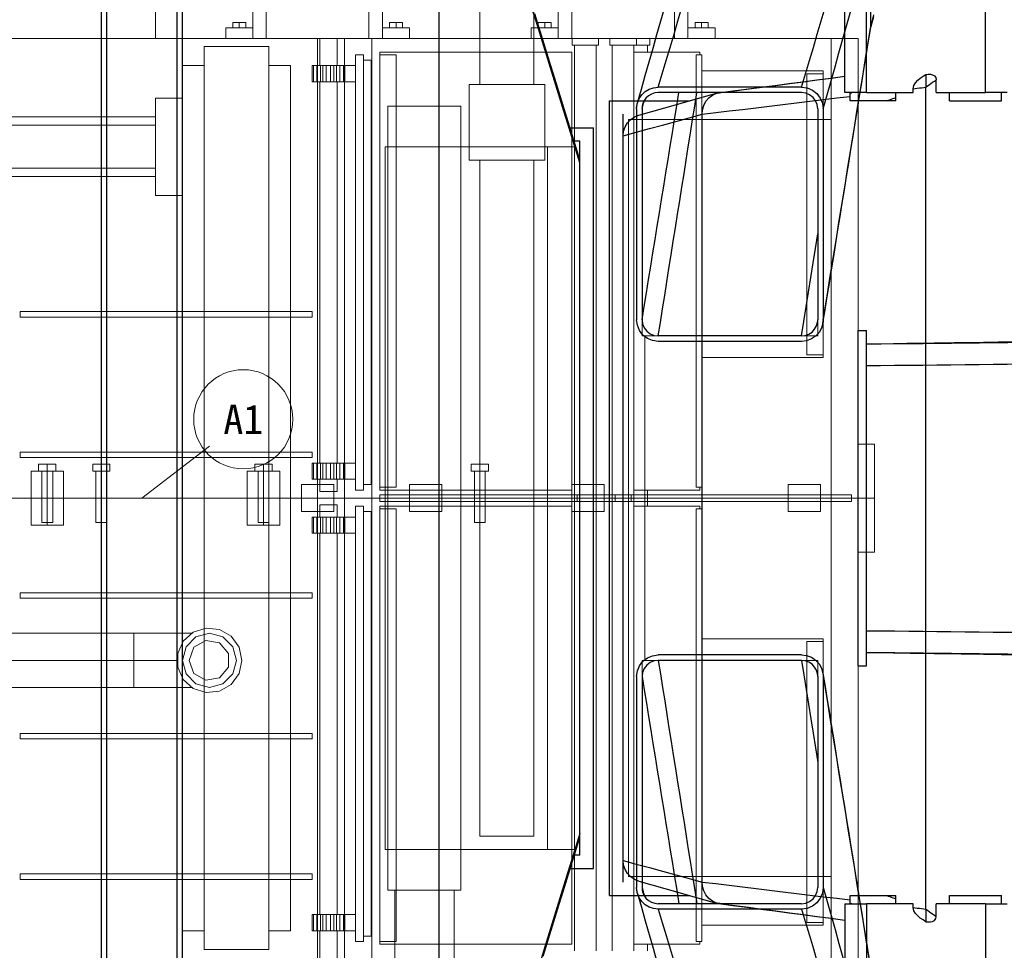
# Model space of a CAD drawing. Header units: millimetres. Extents: x 0 to 900, y 0 to 690.
# Tile 4 of 16: x 82 to 169, y 192 to 274. Entities that reach past the tile are written whole.
import ezdxf
from ezdxf.enums import TextEntityAlignment as Align

# ---------------------------------------------------------------- set-up
doc = ezdxf.new("R2010")
doc.units = ezdxf.units.MM
for name, color, linetype, lineweight, true_color in [('CONTEXT', 7, 'Continuous', 18, 0xa5a5a5), ('DIM', 7, 'Continuous', 18, 0x1e5aa0), ('DUCT', 7, 'Continuous', 30, 0x5a6ec8)]:
    doc.layers.add(name, color=color, linetype=linetype, lineweight=lineweight, true_color=true_color)
doc.styles.add('ZH', font='simsun.ttc')

msp = doc.modelspace()

# ---------------------------------------------------------------- linework, layer by layer
at = {"layer": 'CONTEXT'}
for points in [[(93.6, 304), (93.6, 272.8)], [(102.24, 272.8), (102.24, 278.56)], [(103.44, 272.8), (103.44, 278.56)], [(112.56, 272.8), (112.56, 278.56)], [(113.76, 272.8), (113.76, 278.56)], [(122.4, 268.72), (122.4, 278.08)], [(127.2, 268.72), (127.2, 278.08)], [(129.36, 272.8), (129.36, 278.56)], [(130.56, 272.8), (130.56, 278.56)], [(139.68, 272.8), (139.68, 278.56)], [(140.88, 272.8), (140.88, 278.56)], [(99.84, 273.76), (102.24, 273.76)], [(99.84, 272.8), (99.84, 273.76)], [(100.464, 273.76), (100.464, 274.228)], [(100.464, 274.228), (101.04, 274.228)], [(101.04, 273.76), (101.04, 274.228)], [(101.04, 274.228), (101.616, 274.228)], [(101.616, 273.76), (101.616, 274.228)], [(113.76, 273.76), (116.16, 273.76)], [(114.384, 273.76), (114.384, 274.228)], [(114.384, 274.228), (114.96, 274.228)], [(114.96, 273.76), (114.96, 274.228)], [(114.96, 274.228), (115.536, 274.228)], [(115.536, 273.76), (115.536, 274.228)], [(116.16, 272.8), (116.16, 273.76)], [(126.96, 273.76), (129.36, 273.76)], [(126.96, 272.8), (126.96, 273.76)], [(127.584, 273.76), (127.584, 274.228)], [(127.584, 274.228), (128.16, 274.228)], [(128.16, 273.76), (128.16, 274.228)], [(128.16, 274.228), (128.736, 274.228)], [(128.736, 273.76), (128.736, 274.228)], [(140.88, 273.76), (143.28, 273.76)], [(141.504, 273.76), (141.504, 274.228)], [(141.504, 274.228), (142.08, 274.228)], [(142.08, 273.76), (142.08, 274.228)], [(142.08, 274.228), (142.656, 274.228)], [(142.656, 273.76), (142.656, 274.228)], [(143.28, 272.8), (143.28, 273.76)], [(108, 272.8), (74.4, 272.8)], [(74.4, 272.8), (93.6, 272.8)], [(99.84, 272.8), (102.24, 272.8)], [(102.24, 272.8), (102.44, 272.8), (102.64, 272.8), (102.84, 272.8), (103.04, 272.8), (103.24, 272.8), (103.44, 272.8)], [(103.44, 272.8), (112.56, 272.8)], [(108, 272.8), (108.4, 272.8), (108.8, 272.8), (109.2, 272.8), (109.6, 272.8), (110, 272.8), (110.4, 272.8)], [(108, 232), (108, 272.8)], [(108.192, 272.8), (108.32, 272.8), (108.448, 272.8), (108.576, 272.8), (108.704, 272.8), (108.832, 272.8), (108.96, 272.8)], [(108.192, 270.4), (108.192, 272.8)], [(108.96, 272.8), (109.088, 272.8), (109.216, 272.8), (109.344, 272.8), (109.472, 272.8), (109.6, 272.8), (109.728, 272.8)], [(109.728, 270.4), (109.728, 272.8)], [(112.8, 272.8), (112.4, 272.8), (112, 272.8), (111.6, 272.8), (111.2, 272.8), (110.8, 272.8), (110.4, 272.8)], [(110.4, 232), (110.4, 272.8)], [(113.76, 272.8), (113.56, 272.8), (113.36, 272.8), (113.16, 272.8), (112.96, 272.8), (112.76, 272.8), (112.56, 272.8)], [(153.6, 272.8), (112.8, 272.8)], [(112.8, 232), (112.8, 272.8)], [(113.76, 272.8), (116.16, 272.8)], [(126.96, 272.8), (129.36, 272.8)], [(129.36, 272.8), (129.56, 272.8), (129.76, 272.8), (129.96, 272.8), (130.16, 272.8), (130.36, 272.8), (130.56, 272.8)], [(130.56, 272.8), (139.68, 272.8)], [(130.584, 272.8), (130.78, 272.8), (130.976, 272.8), (131.172, 272.8), (131.368, 272.8), (131.564, 272.8), (131.76, 272.8)], [(130.584, 272.2), (130.584, 272.8)], [(131.76, 272.8), (131.956, 272.8), (132.152, 272.8), (132.348, 272.8), (132.544, 272.8), (132.74, 272.8), (132.936, 272.8)], [(132.936, 272.2), (132.936, 272.8)], [(133.944, 272.8), (134.14, 272.8), (134.336, 272.8), (134.532, 272.8), (134.728, 272.8), (134.924, 272.8), (135.12, 272.8)], [(133.944, 272.2), (133.944, 272.8)], [(135.12, 272.8), (135.316, 272.8), (135.512, 272.8), (135.708, 272.8), (135.904, 272.8), (136.1, 272.8), (136.296, 272.8)], [(136.296, 272.8), (136.3, 272.8), (136.304, 272.8), (136.308, 272.8), (136.312, 272.8), (136.316, 272.8), (136.32, 272.8)], [(136.296, 272.2), (136.296, 272.8)], [(136.32, 272.8), (136.516, 272.8), (136.712, 272.8), (136.908, 272.8), (137.104, 272.8), (137.3, 272.8), (137.496, 272.8)], [(137.496, 272.2), (137.496, 272.8)], [(140.88, 272.8), (140.68, 272.8), (140.48, 272.8), (140.28, 272.8), (140.08, 272.8), (139.88, 272.8), (139.68, 272.8)], [(140.88, 272.8), (143.28, 272.8)], [(156, 272.8), (155.6, 272.8), (155.2, 272.8), (154.8, 272.8), (154.4, 272.8), (154, 272.8), (153.6, 272.8)], [(153.6, 265.6), (153.6, 272.8)], [(156, 232), (156, 272.8)], [(97.92, 191.92), (97.92, 272.08)], [(97.92, 272.08), (103.68, 272.08)], [(103.68, 191.92), (103.68, 272.08)], [(130.584, 272.2), (130.78, 272.2), (130.976, 272.2), (131.172, 272.2), (131.368, 272.2), (131.564, 272.2), (131.76, 272.2)], [(130.8, 191.8), (130.8, 272.2)], [(131.76, 272.2), (131.956, 272.2), (132.152, 272.2), (132.348, 272.2), (132.544, 272.2), (132.74, 272.2), (132.936, 272.2)], [(132.72, 191.8), (132.72, 272.2)], [(133.944, 272.2), (134.14, 272.2), (134.336, 272.2), (134.532, 272.2), (134.728, 272.2), (134.924, 272.2), (135.12, 272.2)], [(134.16, 191.8), (134.16, 272.2)], [(135.12, 272.2), (135.316, 272.2), (135.512, 272.2), (135.708, 272.2), (135.904, 272.2), (136.1, 272.2), (136.296, 272.2)], [(136.08, 191.8), (136.08, 272.2)], [(136.296, 272.2), (136.3, 272.2), (136.304, 272.2), (136.308, 272.2), (136.312, 272.2), (136.316, 272.2), (136.32, 272.2)], [(136.32, 272.2), (136.516, 272.2), (136.712, 272.2), (136.908, 272.2), (137.104, 272.2), (137.3, 272.2), (137.496, 272.2)], [(137.28, 271.6), (137.28, 272.2)], [(111.36, 232.72), (111.36, 271.36)], [(111.36, 271.36), (112.08, 271.36)], [(112.08, 232.72), (112.08, 271.36)], [(113.52, 271.36), (113.52, 271.6)], [(130.56, 271.6), (113.52, 271.6)], [(113.52, 232.96), (113.52, 271.36)], [(114.96, 271.36), (113.52, 271.36)], [(114.96, 232.96), (114.96, 271.36)], [(130.56, 232.72), (130.56, 271.6)], [(136.08, 271.6), (141.943, 271.6)], [(141.608, 232.96), (141.608, 271.36)], [(141.608, 271.36), (142.101, 271.36)], [(141.943, 271.36), (141.943, 271.6)], [(142.101, 232.96), (142.101, 271.36)], [(96, 193.6), (96, 270.4)], [(96, 270.4), (97.92, 270.4)], [(103.68, 270.4), (105.6, 270.4)], [(105.6, 193.6), (105.6, 270.4)], [(107.508, 268.96), (107.508, 270.4)], [(107.508, 270.4), (107.627, 270.4)], [(107.627, 268.96), (107.627, 270.4)], [(107.944, 270.4), (107.627, 270.4)], [(107.944, 270.4), (108.255, 270.4)], [(107.944, 268.96), (107.944, 270.4)], [(108.476, 270.4), (108.255, 270.4)], [(108.255, 268.96), (108.255, 270.4)], [(108.476, 270.4), (108.525, 270.4), (108.574, 270.4), (108.622, 270.4), (108.671, 270.4), (108.719, 270.4), (108.768, 270.4)], [(108.476, 268.96), (108.476, 270.4)], [(108.768, 268.96), (108.768, 270.4)], [(108.768, 270.4), (109.152, 270.4)], [(109.152, 268.96), (109.152, 270.4)], [(109.152, 270.4), (109.201, 270.4), (109.249, 270.4), (109.298, 270.4), (109.346, 270.4), (109.395, 270.4), (109.444, 270.4)], [(109.444, 270.4), (109.665, 270.4)], [(109.444, 268.96), (109.444, 270.4)], [(109.665, 268.96), (109.665, 270.4)], [(109.665, 270.4), (109.976, 270.4)], [(109.976, 270.4), (110.293, 270.4)], [(109.976, 268.96), (109.976, 270.4)], [(110.293, 268.96), (110.293, 270.4)], [(110.293, 270.4), (110.412, 270.4)], [(110.412, 270.4), (111.36, 270.4)], [(110.412, 268.96), (110.412, 270.4)], [(111.36, 268.96), (111.36, 270.4)], [(112.08, 270.88), (112.752, 270.88)], [(112.752, 233.2), (112.752, 270.88)], [(142.101, 269.92), (152.88, 269.92)], [(151.44, 244.72), (151.44, 269.68)], [(151.44, 269.68), (152.88, 269.68)], [(152.88, 269.68), (152.88, 269.92)], [(152.88, 244.72), (152.88, 269.68)], [(107.508, 268.96), (107.627, 268.96)], [(107.944, 268.96), (107.627, 268.96)], [(107.944, 268.96), (108.255, 268.96)], [(108.192, 235.12), (108.192, 268.96)], [(108.476, 268.96), (108.255, 268.96)], [(108.476, 268.96), (108.525, 268.96), (108.574, 268.96), (108.622, 268.96), (108.671, 268.96), (108.719, 268.96), (108.768, 268.96)], [(108.768, 268.96), (109.152, 268.96)], [(109.152, 268.96), (109.201, 268.96), (109.249, 268.96), (109.298, 268.96), (109.346, 268.96), (109.395, 268.96), (109.444, 268.96)], [(109.444, 268.96), (109.665, 268.96)], [(109.665, 268.96), (109.976, 268.96)], [(109.728, 235.12), (109.728, 268.96)], [(109.976, 268.96), (110.293, 268.96)], [(110.293, 268.96), (110.412, 268.96)], [(110.412, 268.96), (111.36, 268.96)], [(121.44, 262), (121.44, 268.72)], [(121.44, 268.72), (128.16, 268.72)], [(128.16, 262), (128.16, 268.72)], [(93.6, 267.52), (96, 267.52)], [(93.6, 258.88), (93.6, 267.52)], [(114.24, 197.2), (114.24, 266.8)], [(114.24, 266.8), (120.72, 266.8)], [(120.72, 197.2), (120.72, 266.8)], [(72, 265.84), (93.6, 265.84)], [(72, 265.12), (93.6, 265.12)], [(153.6, 265.6), (135.6, 265.6)], [(135.6, 232), (135.6, 265.6)], [(136.8, 246.4), (136.8, 265.6)], [(152.4, 265.6), (152.4, 246.4)], [(153.6, 232), (153.6, 265.6)], [(114, 232), (114, 263.2)], [(130.8, 263.2), (114, 263.2)], [(128.4, 232), (128.4, 263.2)], [(130.8, 232), (130.8, 263.2)], [(121.44, 262), (122.4, 262)], [(122.4, 202), (122.4, 262)], [(122.4, 262), (127.2, 262)], [(127.2, 202), (127.2, 262)], [(127.2, 262), (128.16, 262)], [(72, 261.28), (93.6, 261.28)], [(72, 260.56), (93.6, 260.56)], [(93.6, 258.88), (96, 258.88)], [(81.6, 248.08), (81.6, 248.56)], [(81.6, 248.56), (107.52, 248.56)], [(107.52, 248.08), (107.52, 248.56)], [(81.6, 248.08), (107.52, 248.08)], [(137.04, 246.4), (137, 246.4), (136.96, 246.4), (136.92, 246.4), (136.88, 246.4), (136.84, 246.4), (136.8, 246.4)], [(137.04, 246.4), (152.4, 246.4)], [(137.04, 232), (137.04, 246.4)], [(142.101, 244.48), (152.88, 244.48)], [(151.44, 244.72), (152.88, 244.72)], [(152.88, 244.48), (152.88, 244.72)], [(81.6, 235.6), (81.6, 236.08)], [(81.6, 236.08), (107.52, 236.08)], [(107.52, 235.6), (107.52, 236.08)], [(156, 236.8), (157.44, 236.8)], [(157.44, 232), (157.44, 236.8)], [(81.6, 235.6), (107.52, 235.6)], [(84, 234.4), (83.76, 234.4), (83.52, 234.4), (83.28, 234.4), (83.04, 234.4), (82.8, 234.4), (82.56, 234.4)], [(82.56, 232), (82.56, 234.4)], [(83.232, 234.4), (83.232, 235.024)], [(83.232, 235.024), (84, 235.024)], [(83.232, 234.4), (84, 234.4)], [(83.52, 229.84), (83.52, 234.4)], [(84, 234.4), (84, 235.024)], [(84, 235.024), (84.768, 235.024)], [(84, 232), (84, 234.4)], [(85.44, 234.4), (85.2, 234.4), (84.96, 234.4), (84.72, 234.4), (84.48, 234.4), (84.24, 234.4), (84, 234.4)], [(84, 234.4), (84.768, 234.4)], [(84.48, 229.84), (84.48, 234.4)], [(84.768, 234.4), (84.768, 235.024)], [(85.44, 232), (85.44, 234.4)], [(88.032, 234.4), (88.032, 235.024)], [(88.032, 235.024), (88.8, 235.024)], [(88.032, 234.4), (88.8, 234.4)], [(88.32, 229.84), (88.32, 234.4)], [(88.8, 234.4), (88.8, 235.024)], [(88.8, 235.024), (89.568, 235.024)], [(88.8, 234.4), (89.568, 234.4)], [(89.28, 229.84), (89.28, 234.4)], [(89.568, 234.4), (89.568, 235.024)], [(103.2, 234.4), (102.96, 234.4), (102.72, 234.4), (102.48, 234.4), (102.24, 234.4), (102, 234.4), (101.76, 234.4)], [(101.76, 232), (101.76, 234.4)], [(102.432, 234.4), (102.432, 235.024)], [(102.432, 235.024), (103.2, 235.024)], [(102.432, 234.4), (103.2, 234.4)], [(102.72, 229.84), (102.72, 234.4)], [(103.2, 234.4), (103.2, 235.024)], [(103.2, 235.024), (103.968, 235.024)], [(103.2, 232), (103.2, 234.4)], [(104.64, 234.4), (104.4, 234.4), (104.16, 234.4), (103.92, 234.4), (103.68, 234.4), (103.44, 234.4), (103.2, 234.4)], [(103.2, 234.4), (103.968, 234.4)], [(103.68, 229.84), (103.68, 234.4)], [(103.968, 234.4), (103.968, 235.024)], [(104.64, 232), (104.64, 234.4)], [(107.508, 233.68), (107.508, 235.12)], [(107.508, 235.12), (107.627, 235.12)], [(107.627, 233.68), (107.627, 235.12)], [(107.944, 235.12), (107.627, 235.12)], [(107.944, 235.12), (108.255, 235.12)], [(107.944, 233.68), (107.944, 235.12)], [(108.476, 235.12), (108.255, 235.12)], [(108.255, 233.68), (108.255, 235.12)], [(108.476, 235.12), (108.525, 235.12), (108.574, 235.12), (108.622, 235.12), (108.671, 235.12), (108.719, 235.12), (108.768, 235.12)], [(108.476, 233.68), (108.476, 235.12)], [(108.768, 233.68), (108.768, 235.12)], [(108.768, 235.12), (109.152, 235.12)], [(109.152, 233.68), (109.152, 235.12)], [(109.152, 235.12), (109.201, 235.12), (109.249, 235.12), (109.298, 235.12), (109.346, 235.12), (109.395, 235.12), (109.444, 235.12)], [(109.444, 235.12), (109.665, 235.12)], [(109.444, 233.68), (109.444, 235.12)], [(109.665, 233.68), (109.665, 235.12)], [(109.665, 235.12), (109.976, 235.12)], [(109.976, 235.12), (110.293, 235.12)], [(109.976, 233.68), (109.976, 235.12)], [(110.293, 233.68), (110.293, 235.12)], [(110.293, 235.12), (110.412, 235.12)], [(110.412, 235.12), (111.36, 235.12)], [(110.412, 233.68), (110.412, 235.12)], [(111.36, 233.68), (111.36, 235.12)], [(121.632, 234.4), (121.632, 235.024)], [(121.632, 235.024), (122.4, 235.024)], [(121.632, 234.4), (122.4, 234.4)], [(121.92, 229.84), (121.92, 234.4)], [(122.4, 234.4), (122.4, 235.024)], [(122.4, 235.024), (123.168, 235.024)], [(122.4, 234.4), (123.168, 234.4)], [(122.88, 229.84), (122.88, 234.4)], [(123.168, 234.4), (123.168, 235.024)], [(107.508, 233.68), (107.627, 233.68)], [(107.944, 233.68), (107.627, 233.68)], [(107.944, 233.68), (108.255, 233.68)], [(108.192, 232.6), (108.192, 233.68)], [(108.476, 233.68), (108.255, 233.68)], [(108.476, 233.68), (108.525, 233.68), (108.574, 233.68), (108.622, 233.68), (108.671, 233.68), (108.719, 233.68), (108.768, 233.68)], [(108.768, 233.68), (109.152, 233.68)], [(109.152, 233.68), (109.201, 233.68), (109.249, 233.68), (109.298, 233.68), (109.346, 233.68), (109.395, 233.68), (109.444, 233.68)], [(109.444, 233.68), (109.665, 233.68)], [(109.665, 233.68), (109.976, 233.68)], [(109.728, 232.6), (109.728, 233.68)], [(109.976, 233.68), (110.293, 233.68)], [(110.293, 233.68), (110.412, 233.68)], [(110.412, 233.68), (111.36, 233.68)], [(106.56, 230.8), (106.56, 233.2)], [(106.56, 233.2), (109.44, 233.2)], [(108.192, 232.6), (108.32, 232.6), (108.448, 232.6), (108.576, 232.6), (108.704, 232.6), (108.832, 232.6), (108.96, 232.6)], [(108.96, 232.6), (109.088, 232.6), (109.216, 232.6), (109.344, 232.6), (109.472, 232.6), (109.6, 232.6), (109.728, 232.6)], [(109.44, 230.8), (109.44, 233.2)], [(111.36, 232.72), (112.08, 232.72)], [(112.08, 233.2), (112.752, 233.2)], [(113.52, 232.72), (113.52, 232.96)], [(114.96, 232.96), (113.52, 232.96)], [(130.56, 232.72), (113.52, 232.72)], [(116.16, 230.8), (116.16, 233.2)], [(116.16, 233.2), (119.04, 233.2)], [(119.04, 230.8), (119.04, 233.2)], [(130.56, 230.8), (130.56, 233.2)], [(130.56, 233.2), (133.44, 233.2)], [(133.44, 230.8), (133.44, 233.2)], [(136.08, 232.72), (141.943, 232.72)], [(137.28, 231.28), (137.28, 232.72)], [(141.608, 232.96), (142.101, 232.96)], [(141.943, 232.72), (141.943, 232.96)], [(149.76, 230.8), (149.76, 233.2)], [(149.76, 233.2), (152.64, 233.2)], [(152.64, 230.8), (152.64, 233.2)], [(82.56, 232), (74.4, 232)], [(82.56, 232), (74.4, 232)], [(84, 232), (83.76, 232), (83.52, 232), (83.28, 232), (83.04, 232), (82.8, 232), (82.56, 232)], [(82.56, 229.6), (82.56, 232)], [(82.56, 232), (82.8, 232), (83.04, 232), (83.28, 232), (83.52, 232), (83.76, 232), (84, 232)], [(84, 229.6), (84, 232)], [(85.44, 232), (85.2, 232), (84.96, 232), (84.72, 232), (84.48, 232), (84.24, 232), (84, 232)], [(84, 232), (84.24, 232), (84.48, 232), (84.72, 232), (84.96, 232), (85.2, 232), (85.44, 232)], [(101.76, 232), (85.44, 232)], [(85.44, 229.6), (85.44, 232)], [(101.76, 232), (85.44, 232)], [(103.2, 232), (102.96, 232), (102.72, 232), (102.48, 232), (102.24, 232), (102, 232), (101.76, 232)], [(101.76, 229.6), (101.76, 232)], [(101.76, 232), (102, 232), (102.24, 232), (102.48, 232), (102.72, 232), (102.96, 232), (103.2, 232)], [(103.2, 229.6), (103.2, 232)], [(104.64, 232), (104.4, 232), (104.16, 232), (103.92, 232), (103.68, 232), (103.44, 232), (103.2, 232)], [(103.2, 232), (103.44, 232), (103.68, 232), (103.92, 232), (104.16, 232), (104.4, 232), (104.64, 232)], [(108, 232), (104.64, 232)], [(104.64, 229.6), (104.64, 232)], [(108, 232), (104.64, 232)], [(108, 232), (108.4, 232), (108.8, 232), (109.2, 232), (109.6, 232), (110, 232), (110.4, 232)], [(108, 191.2), (108, 232)], [(108, 232), (108.4, 232), (108.8, 232), (109.2, 232), (109.6, 232), (110, 232), (110.4, 232)], [(112.8, 232), (112.4, 232), (112, 232), (111.6, 232), (111.2, 232), (110.8, 232), (110.4, 232)], [(110.4, 191.2), (110.4, 232)], [(112.8, 232), (112.4, 232), (112, 232), (111.6, 232), (111.2, 232), (110.8, 232), (110.4, 232)], [(114, 232), (112.8, 232)], [(112.8, 191.2), (112.8, 232)], [(114, 232), (112.8, 232)], [(113.52, 232.3), (131.04, 232.3)], [(113.52, 231.7), (113.52, 232.3)], [(131.04, 231.7), (113.52, 231.7)], [(114, 200.8), (114, 232)], [(128.4, 232), (114, 232)], [(128.4, 232), (114, 232)], [(128.4, 232), (130.8, 232)], [(128.4, 200.8), (128.4, 232)], [(128.4, 232), (130.8, 232)], [(130.8, 200.8), (130.8, 232)], [(135.6, 232), (130.8, 232)], [(135.6, 232), (130.8, 232)], [(132.48, 232.3), (132.24, 232.3), (132, 232.3), (131.76, 232.3), (131.52, 232.3), (131.28, 232.3), (131.04, 232.3)], [(131.04, 231.7), (131.04, 232.3)], [(132.48, 231.7), (132.24, 231.7), (132, 231.7), (131.76, 231.7), (131.52, 231.7), (131.28, 231.7), (131.04, 231.7)], [(132.48, 232.3), (134.4, 232.3)], [(132.48, 231.7), (132.48, 232.3)], [(134.4, 231.7), (132.48, 231.7)], [(135.84, 232.3), (135.6, 232.3), (135.36, 232.3), (135.12, 232.3), (134.88, 232.3), (134.64, 232.3), (134.4, 232.3)], [(134.4, 231.7), (134.4, 232.3)], [(135.84, 231.7), (135.6, 231.7), (135.36, 231.7), (135.12, 231.7), (134.88, 231.7), (134.64, 231.7), (134.4, 231.7)], [(137.04, 232), (136.8, 232), (136.56, 232), (136.32, 232), (136.08, 232), (135.84, 232), (135.6, 232)], [(135.6, 198.4), (135.6, 232)], [(137.04, 232), (136.8, 232), (136.56, 232), (136.32, 232), (136.08, 232), (135.84, 232), (135.6, 232)], [(135.84, 232.3), (153.6, 232.3)], [(135.84, 231.7), (135.84, 232.3)], [(153.6, 231.7), (135.84, 231.7)], [(137.04, 232), (153.6, 232)], [(137.04, 217.6), (137.04, 232)], [(137.04, 232), (153.6, 232)], [(153.6, 231.7), (153.6, 232.3)], [(155.4, 232.3), (155.1, 232.3), (154.8, 232.3), (154.5, 232.3), (154.2, 232.3), (153.9, 232.3), (153.6, 232.3)], [(153.6, 198.4), (153.6, 232)], [(156, 232), (155.6, 232), (155.2, 232), (154.8, 232), (154.4, 232), (154, 232), (153.6, 232)], [(156, 232), (155.6, 232), (155.2, 232), (154.8, 232), (154.4, 232), (154, 232), (153.6, 232)], [(155.4, 231.7), (155.1, 231.7), (154.8, 231.7), (154.5, 231.7), (154.2, 231.7), (153.9, 231.7), (153.6, 231.7)], [(155.4, 231.7), (155.4, 232.3)], [(157.44, 232), (156, 232)], [(156, 191.2), (156, 232)], [(157.44, 232), (156, 232)], [(157.44, 227.2), (157.44, 232)], [(106.56, 230.8), (109.44, 230.8)], [(108.192, 231.4), (108.32, 231.4), (108.448, 231.4), (108.576, 231.4), (108.704, 231.4), (108.832, 231.4), (108.96, 231.4)], [(108.192, 230.32), (108.192, 231.4)], [(108.96, 231.4), (109.088, 231.4), (109.216, 231.4), (109.344, 231.4), (109.472, 231.4), (109.6, 231.4), (109.728, 231.4)], [(109.728, 230.32), (109.728, 231.4)], [(111.36, 192.64), (111.36, 231.28)], [(111.36, 231.28), (112.08, 231.28)], [(112.08, 192.64), (112.08, 231.28)], [(112.08, 230.8), (112.752, 230.8)], [(112.752, 193.12), (112.752, 230.8)], [(113.52, 231.04), (113.52, 231.28)], [(130.56, 231.28), (113.52, 231.28)], [(113.52, 192.64), (113.52, 231.04)], [(114.96, 231.04), (113.52, 231.04)], [(114.96, 192.64), (114.96, 231.04)], [(116.16, 230.8), (119.04, 230.8)], [(130.56, 192.4), (130.56, 231.28)], [(130.56, 230.8), (133.44, 230.8)], [(136.08, 231.28), (141.943, 231.28)], [(141.608, 192.64), (141.608, 231.04)], [(141.608, 231.04), (142.101, 231.04)], [(141.943, 231.04), (141.943, 231.28)], [(142.101, 192.64), (142.101, 231.04)], [(149.76, 230.8), (152.64, 230.8)], [(107.508, 228.88), (107.508, 230.32)], [(107.508, 230.32), (107.627, 230.32)], [(107.627, 228.88), (107.627, 230.32)], [(107.944, 230.32), (107.627, 230.32)], [(107.944, 230.32), (108.255, 230.32)], [(107.944, 228.88), (107.944, 230.32)], [(108.476, 230.32), (108.255, 230.32)], [(108.255, 228.88), (108.255, 230.32)], [(108.476, 230.32), (108.525, 230.32), (108.574, 230.32), (108.622, 230.32), (108.671, 230.32), (108.719, 230.32), (108.768, 230.32)], [(108.476, 228.88), (108.476, 230.32)], [(108.768, 228.88), (108.768, 230.32)], [(108.768, 230.32), (109.152, 230.32)], [(109.152, 228.88), (109.152, 230.32)], [(109.152, 230.32), (109.201, 230.32), (109.249, 230.32), (109.298, 230.32), (109.346, 230.32), (109.395, 230.32), (109.444, 230.32)], [(109.444, 230.32), (109.665, 230.32)], [(109.444, 228.88), (109.444, 230.32)], [(109.665, 228.88), (109.665, 230.32)], [(109.665, 230.32), (109.976, 230.32)], [(109.976, 230.32), (110.293, 230.32)], [(109.976, 228.88), (109.976, 230.32)], [(110.293, 228.88), (110.293, 230.32)], [(110.293, 230.32), (110.412, 230.32)], [(110.412, 230.32), (111.36, 230.32)], [(110.412, 228.88), (110.412, 230.32)], [(111.36, 228.88), (111.36, 230.32)], [(82.56, 229.6), (82.8, 229.6), (83.04, 229.6), (83.28, 229.6), (83.52, 229.6), (83.76, 229.6), (84, 229.6)], [(83.52, 229.84), (83.6, 229.84), (83.68, 229.84), (83.76, 229.84), (83.84, 229.84), (83.92, 229.84), (84, 229.84)], [(84, 229.84), (84.08, 229.84), (84.16, 229.84), (84.24, 229.84), (84.32, 229.84), (84.4, 229.84), (84.48, 229.84)], [(84, 229.6), (84.24, 229.6), (84.48, 229.6), (84.72, 229.6), (84.96, 229.6), (85.2, 229.6), (85.44, 229.6)], [(88.32, 229.84), (88.4, 229.84), (88.48, 229.84), (88.56, 229.84), (88.64, 229.84), (88.72, 229.84), (88.8, 229.84)], [(88.8, 229.84), (88.88, 229.84), (88.96, 229.84), (89.04, 229.84), (89.12, 229.84), (89.2, 229.84), (89.28, 229.84)], [(101.76, 229.6), (102, 229.6), (102.24, 229.6), (102.48, 229.6), (102.72, 229.6), (102.96, 229.6), (103.2, 229.6)], [(102.72, 229.84), (102.8, 229.84), (102.88, 229.84), (102.96, 229.84), (103.04, 229.84), (103.12, 229.84), (103.2, 229.84)], [(103.2, 229.84), (103.28, 229.84), (103.36, 229.84), (103.44, 229.84), (103.52, 229.84), (103.6, 229.84), (103.68, 229.84)], [(103.2, 229.6), (103.44, 229.6), (103.68, 229.6), (103.92, 229.6), (104.16, 229.6), (104.4, 229.6), (104.64, 229.6)], [(121.92, 229.84), (122, 229.84), (122.08, 229.84), (122.16, 229.84), (122.24, 229.84), (122.32, 229.84), (122.4, 229.84)], [(122.4, 229.84), (122.48, 229.84), (122.56, 229.84), (122.64, 229.84), (122.72, 229.84), (122.8, 229.84), (122.88, 229.84)], [(107.508, 228.88), (107.627, 228.88)], [(107.944, 228.88), (107.627, 228.88)], [(107.944, 228.88), (108.255, 228.88)], [(108.192, 195.04), (108.192, 228.88)], [(108.476, 228.88), (108.255, 228.88)], [(108.476, 228.88), (108.525, 228.88), (108.574, 228.88), (108.622, 228.88), (108.671, 228.88), (108.719, 228.88), (108.768, 228.88)], [(108.768, 228.88), (109.152, 228.88)], [(109.152, 228.88), (109.201, 228.88), (109.249, 228.88), (109.298, 228.88), (109.346, 228.88), (109.395, 228.88), (109.444, 228.88)], [(109.444, 228.88), (109.665, 228.88)], [(109.665, 228.88), (109.976, 228.88)], [(109.728, 195.04), (109.728, 228.88)], [(109.976, 228.88), (110.293, 228.88)], [(110.293, 228.88), (110.412, 228.88)], [(110.412, 228.88), (111.36, 228.88)], [(156, 227.2), (157.44, 227.2)], [(81.6, 223.12), (81.6, 223.6)], [(81.6, 223.6), (107.52, 223.6)], [(81.6, 223.12), (107.52, 223.12)], [(107.52, 223.12), (107.52, 223.6)], [(101.28, 217.6), (101.031, 218.771), (100.327, 219.74), (99.29, 220.339), (98.099, 220.464), (96.96, 220.094), (96.07, 219.293), (95.583, 218.199), (95.583, 217.001), (96.07, 215.907), (96.96, 215.106), (98.099, 214.736), (99.29, 214.861), (100.327, 215.46), (101.031, 216.429), (101.28, 217.6)], [(91.68, 220), (66.72, 220)], [(91.68, 220), (91.68, 219.6), (91.68, 219.2), (91.68, 218.8), (91.68, 218.4), (91.68, 218), (91.68, 217.6)], [(91.68, 220), (92.535, 220), (93.389, 220), (94.244, 220), (95.099, 220), (95.953, 220), (96.808, 220)], [(96, 217.6), (96.322, 218.8), (97.2, 219.678), (98.4, 220), (99.6, 219.678), (100.478, 218.8), (100.8, 217.6), (100.478, 216.4), (99.6, 215.522), (98.4, 215.2), (97.2, 215.522), (96.322, 216.4), (96, 217.6)], [(142.101, 219.52), (152.88, 219.52)], [(152.88, 219.28), (152.88, 219.52)], [(96.6, 217.6), (97.021, 218.757), (98.087, 219.373), (99.3, 219.159), (100.091, 218.216), (100.091, 216.984), (99.3, 216.041), (98.087, 215.827), (97.021, 216.443), (96.6, 217.6)], [(151.44, 194.32), (151.44, 219.28)], [(151.44, 219.28), (152.88, 219.28)], [(152.88, 194.32), (152.88, 219.28)], [(91.68, 217.6), (66.72, 217.6)], [(95.52, 217.6), (94.88, 217.6), (94.24, 217.6), (93.6, 217.6), (92.96, 217.6), (92.32, 217.6), (91.68, 217.6)], [(91.68, 217.6), (91.68, 217.2), (91.68, 216.8), (91.68, 216.4), (91.68, 216), (91.68, 215.6), (91.68, 215.2)], [(137.04, 217.6), (137, 217.6), (136.96, 217.6), (136.92, 217.6), (136.88, 217.6), (136.84, 217.6), (136.8, 217.6)], [(136.8, 198.4), (136.8, 217.6)], [(137.04, 217.6), (152.4, 217.6)], [(152.4, 217.6), (152.4, 198.4)], [(91.68, 215.2), (66.72, 215.2)], [(91.68, 215.2), (92.535, 215.2), (93.389, 215.2), (94.244, 215.2), (95.099, 215.2), (95.953, 215.2), (96.808, 215.2)], [(81.6, 210.64), (81.6, 211.12)], [(81.6, 211.12), (107.52, 211.12)], [(107.52, 210.64), (107.52, 211.12)], [(81.6, 210.64), (107.52, 210.64)], [(122.4, 202), (127.2, 202)], [(130.8, 200.8), (114, 200.8)], [(81.6, 198.16), (81.6, 198.64)], [(81.6, 198.64), (107.52, 198.64)], [(107.52, 198.16), (107.52, 198.64)], [(81.6, 198.16), (107.52, 198.16)], [(153.6, 198.4), (135.6, 198.4)], [(153.6, 191.2), (153.6, 198.4)], [(114.24, 197.2), (120.72, 197.2)], [(114.84, 197.2), (114.84, 187.6)], [(120.12, 197.2), (120.12, 187.6)], [(107.508, 193.6), (107.508, 195.04)], [(107.508, 195.04), (107.627, 195.04)], [(107.627, 193.6), (107.627, 195.04)], [(107.944, 195.04), (107.627, 195.04)], [(107.944, 195.04), (108.255, 195.04)], [(107.944, 193.6), (107.944, 195.04)], [(108.476, 195.04), (108.255, 195.04)], [(108.255, 193.6), (108.255, 195.04)], [(108.476, 195.04), (108.525, 195.04), (108.574, 195.04), (108.622, 195.04), (108.671, 195.04), (108.719, 195.04), (108.768, 195.04)], [(108.476, 193.6), (108.476, 195.04)], [(108.768, 193.6), (108.768, 195.04)], [(108.768, 195.04), (109.152, 195.04)], [(109.152, 193.6), (109.152, 195.04)], [(109.152, 195.04), (109.201, 195.04), (109.249, 195.04), (109.298, 195.04), (109.346, 195.04), (109.395, 195.04), (109.444, 195.04)], [(109.444, 195.04), (109.665, 195.04)], [(109.444, 193.6), (109.444, 195.04)], [(109.665, 193.6), (109.665, 195.04)], [(109.665, 195.04), (109.976, 195.04)], [(109.976, 195.04), (110.293, 195.04)], [(109.976, 193.6), (109.976, 195.04)], [(110.293, 193.6), (110.293, 195.04)], [(110.293, 195.04), (110.412, 195.04)], [(110.412, 195.04), (111.36, 195.04)], [(110.412, 193.6), (110.412, 195.04)], [(111.36, 193.6), (111.36, 195.04)], [(142.101, 194.08), (152.88, 194.08)], [(151.44, 194.32), (152.88, 194.32)], [(152.88, 194.08), (152.88, 194.32)], [(96, 193.6), (97.92, 193.6)], [(103.68, 193.6), (105.6, 193.6)], [(107.508, 193.6), (107.627, 193.6)], [(107.944, 193.6), (107.627, 193.6)], [(107.944, 193.6), (108.255, 193.6)], [(108.192, 191.2), (108.192, 193.6)], [(108.476, 193.6), (108.255, 193.6)], [(108.476, 193.6), (108.525, 193.6), (108.574, 193.6), (108.622, 193.6), (108.671, 193.6), (108.719, 193.6), (108.768, 193.6)], [(108.768, 193.6), (109.152, 193.6)], [(109.152, 193.6), (109.201, 193.6), (109.249, 193.6), (109.298, 193.6), (109.346, 193.6), (109.395, 193.6), (109.444, 193.6)], [(109.444, 193.6), (109.665, 193.6)], [(109.665, 193.6), (109.976, 193.6)], [(109.728, 191.2), (109.728, 193.6)], [(109.976, 193.6), (110.293, 193.6)], [(110.293, 193.6), (110.412, 193.6)], [(110.412, 193.6), (111.36, 193.6)], [(111.36, 192.64), (112.08, 192.64)], [(112.08, 193.12), (112.752, 193.12)], [(113.52, 192.4), (113.52, 192.64)], [(114.96, 192.64), (113.52, 192.64)], [(130.56, 192.4), (113.52, 192.4)], [(136.08, 192.4), (141.943, 192.4)], [(137.28, 191.8), (137.28, 192.4)], [(141.608, 192.64), (142.101, 192.64)], [(141.943, 192.4), (141.943, 192.64)], [(97.92, 191.92), (103.68, 191.92)]]:
    msp.add_lwpolyline(points, dxfattribs=at)
at = {"layer": 'DIM'}
msp.add_lwpolyline([(92.4, 232), (98.4, 236.6)], dxfattribs=at)
msp.add_circle((101.4, 239), 4.4, dxfattribs=at)
at = {"layer": 'DUCT'}
for points in [[(167.28, 268), (167.28, 436.72)], [(154.8, 268), (154.8, 386.974)], [(156.72, 268), (156.72, 382.63)], [(88.8, 118.72), (88.8, 345.28)], [(89.28, 118.72), (89.28, 345.28)], [(95.52, 118.72), (95.52, 345.28)], [(96, 118.72), (96, 345.28)], [(118.8, 161.92), (118.8, 302.08)], [(138.24, 268.48), (138.59, 269.66), (138.94, 270.84), (139.29, 272.02), (139.64, 273.2), (139.99, 274.38), (140.34, 275.56), (140.69, 276.74), (141.04, 277.92), (141.39, 279.1), (141.74, 280.28), (142.09, 281.46), (142.44, 282.64)], [(150.96, 268.48), (151.31, 269.66), (151.66, 270.84), (152.01, 272.02), (152.36, 273.2), (152.71, 274.38), (153.06, 275.56), (153.41, 276.74), (153.76, 277.92), (154.11, 279.1), (154.46, 280.28), (154.81, 281.46), (155.16, 282.64)], [(136.394, 267.087), (136.741, 268.303), (137.087, 269.519), (137.434, 270.735), (137.781, 271.951), (138.127, 273.167), (138.473, 274.383), (138.819, 275.6), (139.165, 276.816), (139.511, 278.032), (139.856, 279.249), (140.202, 280.465), (140.547, 281.681)], [(152.88, 266.56), (153.23, 267.804), (153.58, 269.048), (153.93, 270.292), (154.28, 271.536), (154.63, 272.78), (154.98, 274.024), (155.33, 275.268), (155.68, 276.512), (156.03, 277.756), (156.38, 279), (156.73, 280.244), (157.08, 281.488)], [(157.08, 281.488), (157.08, 273.712)], [(131.28, 261.76), (130.923, 262.912), (130.567, 264.064), (130.21, 265.216), (129.854, 266.368), (129.497, 267.52), (129.141, 268.672), (128.784, 269.824), (128.427, 270.976), (128.071, 272.128), (127.714, 273.28), (127.358, 274.432), (127.001, 275.584)], [(131.194, 262.328), (130.838, 263.48), (130.481, 264.632), (130.124, 265.784), (129.768, 266.936), (129.411, 268.088), (129.055, 269.24), (128.698, 270.392), (128.342, 271.544), (127.985, 272.696), (127.628, 273.848), (127.272, 275)], [(157.066, 273.568), (157.375, 274.767)], [(157.08, 273.712), (157.389, 274.907)], [(152.855, 247.534), (153.047, 248.719), (153.238, 249.904), (153.43, 251.088), (153.621, 252.273), (153.813, 253.458), (154.004, 254.643), (154.196, 255.828), (154.387, 257.013), (154.579, 258.198), (154.771, 259.382), (154.962, 260.567), (155.154, 261.752), (155.346, 262.937), (155.537, 264.122), (155.729, 265.307), (155.921, 266.492), (156.112, 267.676), (156.304, 268.861), (156.496, 270.046), (156.687, 271.231), (156.879, 272.416), (157.071, 273.601)], [(152.88, 247.84), (153.08, 249.072), (153.28, 250.304), (153.48, 251.536), (153.68, 252.768), (153.88, 254), (154.08, 255.232), (154.28, 256.464), (154.48, 257.696), (154.68, 258.928), (154.88, 260.16), (155.08, 261.392), (155.28, 262.624), (155.48, 263.856), (155.68, 265.088), (155.88, 266.32), (156.08, 267.552), (156.28, 268.784), (156.48, 270.016), (156.68, 271.248), (156.88, 272.48), (157.08, 273.712)], [(157.071, 273.601), (157.074, 273.619), (157.076, 273.638), (157.078, 273.656), (157.079, 273.675), (157.08, 273.693), (157.08, 273.712)], [(143.619, 267.988), (144.861, 268.15), (146.104, 268.312), (147.346, 268.475), (148.588, 268.638), (149.831, 268.8), (151.073, 268.963), (152.315, 269.126), (153.558, 269.289), (154.8, 269.452)], [(143.806, 268), (145.028, 268.161), (146.249, 268.322), (147.471, 268.483), (148.692, 268.645), (149.914, 268.806), (151.135, 268.967), (152.357, 269.128), (153.578, 269.289), (154.8, 269.45)], [(160.857, 268.342), (160.92, 268.628), (161.074, 268.879), (161.276, 269.094), (161.503, 269.282), (161.746, 269.449), (162, 269.599)], [(162, 269.599), (162.197, 269.624), (162.395, 269.625), (162.589, 269.588), (162.761, 269.493), (162.869, 269.329), (162.9, 269.135)], [(162, 269.599), (162, 269.413), (162, 269.226), (162, 269.04), (162, 268.853), (162, 268.667), (162, 268.48)], [(136.394, 267.087), (136.549, 267.469), (136.783, 267.81), (137.084, 268.093), (137.438, 268.304), (137.829, 268.436), (138.24, 268.48)], [(150.96, 268.48), (138.24, 268.48)], [(150.96, 268.48), (151.457, 268.415), (151.92, 268.223), (152.318, 267.918), (152.623, 267.52), (152.815, 267.057), (152.88, 266.56)], [(160.857, 268.342), (161.047, 268.365), (161.238, 268.388), (161.428, 268.411), (161.619, 268.434), (161.809, 268.457), (162, 268.48)], [(162, 268.48), (162.15, 268.589), (162.3, 268.698), (162.45, 268.807), (162.6, 268.916), (162.75, 269.025), (162.9, 269.135)], [(162, 195.52), (162, 268.48)], [(162.9, 268), (162.9, 268.189), (162.9, 268.378), (162.9, 268.567), (162.9, 268.756), (162.9, 268.945), (162.9, 269.135)], [(136.521, 266.008), (137.669, 266.331), (138.818, 266.654), (139.966, 266.977), (141.115, 267.299), (142.263, 267.622), (143.412, 267.945)], [(136.8, 247.84), (136.993, 249.026), (137.185, 250.212), (137.378, 251.398), (137.57, 252.584), (137.763, 253.769), (137.955, 254.955), (138.148, 256.141), (138.34, 257.327), (138.533, 258.513), (138.725, 259.699), (138.918, 260.885), (139.11, 262.071), (139.303, 263.256), (139.495, 264.442), (139.688, 265.628), (139.88, 266.814), (140.073, 268)], [(138.24, 268), (137.932, 267.967), (137.638, 267.868), (137.372, 267.709), (137.146, 267.497), (136.971, 267.241), (136.855, 266.954)], [(150.96, 268), (138.24, 268)], [(138.24, 246.4), (138.431, 247.6), (138.621, 248.8), (138.812, 250), (139.002, 251.2), (139.193, 252.4), (139.383, 253.6), (139.574, 254.8), (139.765, 256), (139.955, 257.2), (140.146, 258.4), (140.336, 259.6), (140.527, 260.8), (140.717, 262), (140.908, 263.2), (141.098, 264.4), (141.289, 265.6), (141.48, 266.8), (141.67, 268)], [(142.141, 266.08), (142.178, 266.481), (142.288, 266.868), (142.471, 267.227), (142.724, 267.54), (143.042, 267.786), (143.412, 267.945)], [(142.141, 266.08), (143.337, 266.224), (144.532, 266.369), (145.727, 266.513), (146.923, 266.658), (148.118, 266.802), (149.313, 266.947), (150.508, 267.091), (151.704, 267.236), (152.899, 267.38), (154.094, 267.525), (155.29, 267.669)], [(143.412, 267.945), (143.446, 267.954), (143.48, 267.963), (143.514, 267.97), (143.549, 267.977), (143.584, 267.983), (143.619, 267.988)], [(143.619, 267.988), (143.65, 267.992), (143.681, 267.995), (143.712, 267.997), (143.743, 267.999), (143.775, 268), (143.806, 268)], [(152.4, 266.56), (152.351, 266.933), (152.207, 267.28), (151.978, 267.578), (151.68, 267.807), (151.333, 267.951), (150.96, 268)], [(156.72, 268), (156.4, 268), (156.08, 268), (155.76, 268), (155.44, 268), (155.12, 268), (154.8, 268)], [(155.287, 267.957), (155.312, 267.964), (155.337, 267.971), (155.361, 267.978), (155.386, 267.986), (155.411, 267.993), (155.435, 268)], [(155.29, 267.669), (155.29, 267.724), (155.289, 267.779), (155.289, 267.835), (155.288, 267.89), (155.288, 267.945), (155.287, 268)], [(155.29, 267.28), (155.29, 267.345), (155.29, 267.41), (155.29, 267.475), (155.29, 267.539), (155.29, 267.604), (155.29, 267.669)], [(156.72, 268), (160.857, 268)], [(158.521, 267.28), (158.656, 267.327), (158.792, 267.373), (158.927, 267.42), (159.062, 267.467), (159.197, 267.513), (159.332, 267.56)], [(159.332, 267.28), (159.332, 267.4), (159.332, 267.52), (159.332, 267.64), (159.332, 267.76), (159.332, 267.88), (159.332, 268)], [(160.857, 268), (160.857, 268.057), (160.857, 268.114), (160.857, 268.171), (160.857, 268.228), (160.857, 268.285), (160.857, 268.342)], [(162.9, 268), (167.28, 268)], [(164.1, 267.28), (164.1, 267.4), (164.1, 267.52), (164.1, 267.64), (164.1, 267.76), (164.1, 267.88), (164.1, 268)], [(169.2, 268), (168.88, 268), (168.56, 268), (168.24, 268), (167.92, 268), (167.6, 268), (167.28, 268)], [(168.72, 267.28), (168.72, 267.4), (168.72, 267.52), (168.72, 267.64), (168.72, 267.76), (168.72, 267.88), (168.72, 268)], [(133.92, 196.72), (133.92, 267.28)], [(133.92, 267.28), (141.046, 267.28)], [(136.32, 266.56), (136.322, 266.649), (136.328, 266.738), (136.339, 266.826), (136.353, 266.914), (136.371, 267.001), (136.394, 267.087)], [(136.8, 266.56), (136.835, 266.685), (136.87, 266.81), (136.906, 266.935), (136.941, 267.061), (136.976, 267.186), (137.011, 267.311)], [(136.855, 266.954), (136.838, 266.89), (136.824, 266.824), (136.814, 266.759), (136.806, 266.693), (136.802, 266.626), (136.8, 266.56)], [(159.332, 267.28), (158.659, 267.28), (157.985, 267.28), (157.311, 267.28), (156.637, 267.28), (155.963, 267.28), (155.29, 267.28)], [(164.1, 267.28), (164.87, 267.28), (165.64, 267.28), (166.41, 267.28), (167.18, 267.28), (167.95, 267.28), (168.72, 267.28)], [(135.12, 197.92), (135.12, 266.08)], [(135.12, 264.16), (136.29, 264.48), (137.46, 264.8), (138.631, 265.12), (139.801, 265.44), (140.971, 265.76), (142.141, 266.08)], [(135.12, 264.16), (135.165, 264.572), (135.297, 264.964), (135.51, 265.32), (135.794, 265.621), (136.136, 265.854), (136.521, 266.008)], [(136.32, 266.56), (136.32, 247.84)], [(136.8, 266.56), (136.8, 247.84)], [(142.141, 197.92), (142.141, 266.08)], [(152.4, 266.56), (152.4, 247.84)], [(152.88, 266.56), (152.88, 247.84)], [(130.404, 264.88), (132.48, 264.88)], [(132.48, 199.12), (132.48, 264.88)], [(131.28, 263.68), (130.686, 263.68)], [(131.28, 200.32), (131.28, 263.68)], [(131.28, 261.76), (131.278, 261.856), (131.27, 261.952), (131.258, 262.047), (131.242, 262.142), (131.22, 262.235), (131.194, 262.328)], [(150.96, 246.4), (151.166, 247.695), (151.371, 248.991), (151.577, 250.286), (151.783, 251.582), (151.989, 252.877), (152.194, 254.172), (152.4, 255.468)], [(138.24, 245.92), (137.743, 245.985), (137.28, 246.177), (136.882, 246.482), (136.577, 246.88), (136.385, 247.343), (136.32, 247.84)], [(136.8, 247.84), (136.849, 247.467), (136.993, 247.12), (137.222, 246.822), (137.52, 246.593), (137.867, 246.449), (138.24, 246.4)], [(150.96, 246.4), (151.295, 246.44), (151.612, 246.556), (151.893, 246.743), (152.123, 246.991), (152.289, 247.285), (152.382, 247.61)], [(152.855, 247.534), (152.732, 247.101), (152.511, 246.708), (152.205, 246.378), (151.83, 246.128), (151.407, 245.973), (150.96, 245.92)], [(152.382, 247.61), (152.387, 247.648), (152.392, 247.686), (152.395, 247.725), (152.398, 247.763), (152.399, 247.802), (152.4, 247.84)], [(152.88, 247.84), (152.879, 247.789), (152.877, 247.738), (152.874, 247.686), (152.869, 247.635), (152.863, 247.584), (152.855, 247.534)], [(156, 217.12), (156, 246.88)], [(156, 246.88), (156.72, 246.88)], [(156.72, 217.12), (156.72, 246.88)], [(150.96, 246.4), (138.24, 246.4)], [(150.96, 245.92), (138.24, 245.92)], [(156.72, 245.688), (157.976, 245.701), (159.233, 245.715), (160.489, 245.729), (161.746, 245.742), (163.002, 245.756), (164.259, 245.77), (165.515, 245.783), (166.772, 245.797), (168.028, 245.811), (169.285, 245.824), (170.541, 245.838), (171.798, 245.852), (173.054, 245.865), (174.311, 245.879), (175.567, 245.893), (176.824, 245.906), (178.08, 245.92)], [(156.72, 245.691), (157.92, 245.708), (159.12, 245.726), (160.32, 245.744), (161.52, 245.761), (162.72, 245.779), (163.92, 245.796), (165.12, 245.814), (166.32, 245.832), (167.52, 245.849), (168.72, 245.867), (169.92, 245.885), (171.12, 245.902), (172.32, 245.92)], [(156.72, 245.691), (158.019, 245.71), (159.318, 245.729), (160.617, 245.748), (161.917, 245.767), (163.216, 245.786), (164.515, 245.805), (165.814, 245.824), (167.113, 245.843), (168.412, 245.863), (169.712, 245.882), (171.011, 245.901), (172.31, 245.92)], [(156.72, 243.767), (157.971, 243.78), (159.221, 243.793), (160.472, 243.806), (161.723, 243.819), (162.973, 243.832), (164.224, 243.845), (165.475, 243.858), (166.725, 243.871), (167.976, 243.884), (169.227, 243.897), (170.477, 243.91), (171.728, 243.922), (172.979, 243.935), (174.229, 243.948), (175.48, 243.961), (176.731, 243.974), (177.981, 243.987), (179.232, 244)], [(156.72, 220.233), (157.971, 220.22), (159.221, 220.207), (160.472, 220.194), (161.723, 220.181), (162.973, 220.168), (164.224, 220.155), (165.475, 220.142), (166.725, 220.129), (167.976, 220.116), (169.227, 220.103), (170.477, 220.09), (171.728, 220.078), (172.979, 220.065), (174.229, 220.052), (175.48, 220.039), (176.731, 220.026), (177.981, 220.013), (179.232, 220)], [(136.32, 216.16), (136.385, 216.657), (136.577, 217.12), (136.882, 217.518), (137.28, 217.823), (137.743, 218.015), (138.24, 218.08)], [(150.96, 218.08), (138.24, 218.08)], [(150.96, 218.08), (151.407, 218.027), (151.83, 217.872), (152.205, 217.622), (152.511, 217.292), (152.732, 216.899), (152.855, 216.466)], [(156.72, 218.312), (157.976, 218.299), (159.233, 218.285), (160.489, 218.271), (161.746, 218.258), (163.002, 218.244), (164.259, 218.23), (165.515, 218.217), (166.772, 218.203), (168.028, 218.189), (169.285, 218.176), (170.541, 218.162), (171.798, 218.148), (173.054, 218.135), (174.311, 218.121), (175.567, 218.107), (176.824, 218.094), (178.08, 218.08)], [(156.72, 218.309), (157.92, 218.292), (159.12, 218.274), (160.32, 218.256), (161.52, 218.239), (162.72, 218.221), (163.92, 218.204), (165.12, 218.186), (166.32, 218.168), (167.52, 218.151), (168.72, 218.133), (169.92, 218.115), (171.12, 218.098), (172.32, 218.08)], [(156.72, 218.309), (158.019, 218.29), (159.318, 218.271), (160.617, 218.252), (161.917, 218.233), (163.216, 218.214), (164.515, 218.195), (165.814, 218.176), (167.113, 218.157), (168.412, 218.137), (169.712, 218.118), (171.011, 218.099), (172.31, 218.08)], [(138.24, 217.6), (137.867, 217.551), (137.52, 217.407), (137.222, 217.178), (136.993, 216.88), (136.849, 216.533), (136.8, 216.16)], [(150.96, 217.6), (138.24, 217.6)], [(138.24, 217.6), (138.431, 216.4), (138.621, 215.2), (138.812, 214), (139.002, 212.8), (139.193, 211.6), (139.383, 210.4), (139.574, 209.2), (139.765, 208), (139.955, 206.8), (140.146, 205.6), (140.336, 204.4), (140.527, 203.2), (140.717, 202), (140.908, 200.8), (141.098, 199.6), (141.289, 198.4), (141.48, 197.2), (141.67, 196)], [(152.382, 216.39), (152.289, 216.715), (152.123, 217.009), (151.893, 217.257), (151.612, 217.444), (151.295, 217.56), (150.96, 217.6)], [(150.96, 217.6), (151.166, 216.305), (151.371, 215.009), (151.577, 213.714), (151.783, 212.418), (151.989, 211.123), (152.194, 209.828), (152.4, 208.532)], [(156, 217.12), (156.72, 217.12)], [(136.32, 216.16), (136.32, 197.44)], [(136.8, 216.16), (136.8, 197.44)], [(136.8, 216.16), (136.993, 214.974), (137.185, 213.788), (137.378, 212.602), (137.57, 211.416), (137.763, 210.231), (137.955, 209.045), (138.148, 207.859), (138.34, 206.673), (138.533, 205.487), (138.725, 204.301), (138.918, 203.115), (139.11, 201.929), (139.303, 200.744), (139.495, 199.558), (139.688, 198.372), (139.88, 197.186), (140.073, 196)], [(152.4, 216.16), (152.399, 216.198), (152.398, 216.237), (152.395, 216.275), (152.392, 216.314), (152.387, 216.352), (152.382, 216.39)], [(152.4, 216.16), (152.4, 197.44)], [(152.855, 216.466), (152.863, 216.416), (152.869, 216.365), (152.874, 216.314), (152.877, 216.262), (152.879, 216.211), (152.88, 216.16)], [(152.855, 216.466), (153.047, 215.281), (153.238, 214.096), (153.43, 212.912), (153.621, 211.727), (153.813, 210.542), (154.004, 209.357), (154.196, 208.172), (154.387, 206.987), (154.579, 205.802), (154.771, 204.618), (154.962, 203.433), (155.154, 202.248), (155.346, 201.063), (155.537, 199.878), (155.729, 198.693), (155.921, 197.508), (156.112, 196.324), (156.304, 195.139), (156.496, 193.954), (156.687, 192.769), (156.879, 191.584), (157.071, 190.399)], [(152.88, 216.16), (152.88, 197.44)], [(152.88, 216.16), (153.08, 214.928), (153.28, 213.696), (153.48, 212.464), (153.68, 211.232), (153.88, 210), (154.08, 208.768), (154.28, 207.536), (154.48, 206.304), (154.68, 205.072), (154.88, 203.84), (155.08, 202.608), (155.28, 201.376), (155.48, 200.144), (155.68, 198.912), (155.88, 197.68), (156.08, 196.448), (156.28, 195.216), (156.48, 193.984), (156.68, 192.752), (156.88, 191.52), (157.08, 190.288)], [(131.28, 202.24), (130.923, 201.088), (130.567, 199.936), (130.21, 198.784), (129.854, 197.632), (129.497, 196.48), (129.141, 195.328), (128.784, 194.176), (128.427, 193.024), (128.071, 191.872), (127.714, 190.72)], [(131.194, 201.672), (131.22, 201.765), (131.242, 201.858), (131.258, 201.953), (131.27, 202.048), (131.278, 202.144), (131.28, 202.24)], [(131.194, 201.672), (130.838, 200.52), (130.481, 199.368), (130.124, 198.216), (129.768, 197.064), (129.411, 195.912), (129.055, 194.76), (128.698, 193.608), (128.342, 192.456), (127.985, 191.304)], [(131.28, 200.32), (130.686, 200.32)], [(136.521, 197.992), (136.136, 198.146), (135.794, 198.379), (135.51, 198.68), (135.297, 199.036), (135.165, 199.428), (135.12, 199.84)], [(135.12, 199.84), (136.29, 199.52), (137.46, 199.2), (138.631, 198.88), (139.801, 198.56), (140.971, 198.24), (142.141, 197.92)], [(130.404, 199.12), (132.48, 199.12)], [(136.521, 197.992), (137.669, 197.669), (138.818, 197.346), (139.966, 197.023), (141.115, 196.701), (142.263, 196.378), (143.412, 196.055)], [(143.412, 196.055), (143.042, 196.214), (142.724, 196.46), (142.471, 196.773), (142.288, 197.132), (142.178, 197.519), (142.141, 197.92)], [(142.141, 197.92), (143.337, 197.776), (144.532, 197.631), (145.727, 197.487), (146.923, 197.342), (148.118, 197.198), (149.313, 197.053), (150.508, 196.909), (151.704, 196.764), (152.899, 196.62), (154.094, 196.475), (155.29, 196.331)], [(133.92, 196.72), (141.046, 196.72)], [(136.394, 196.913), (136.371, 196.999), (136.353, 197.086), (136.339, 197.174), (136.328, 197.262), (136.322, 197.351), (136.32, 197.44)], [(138.24, 195.52), (137.829, 195.564), (137.438, 195.696), (137.084, 195.907), (136.783, 196.19), (136.549, 196.531), (136.394, 196.913)], [(136.394, 196.913), (136.741, 195.697), (137.087, 194.481), (137.434, 193.265), (137.781, 192.049), (138.127, 190.833), (138.473, 189.617), (138.819, 188.4), (139.165, 187.184), (139.511, 185.968), (139.856, 184.751), (140.202, 183.535), (140.547, 182.319)], [(136.8, 197.44), (136.802, 197.374), (136.806, 197.307), (136.814, 197.241), (136.824, 197.176), (136.838, 197.11), (136.855, 197.046)], [(136.8, 197.44), (136.835, 197.315), (136.87, 197.19), (136.906, 197.065), (136.941, 196.939), (136.976, 196.814), (137.011, 196.689)], [(136.855, 197.046), (136.971, 196.759), (137.146, 196.503), (137.372, 196.291), (137.638, 196.132), (137.932, 196.033), (138.24, 196)], [(152.88, 197.44), (152.815, 196.943), (152.623, 196.48), (152.318, 196.082), (151.92, 195.777), (151.457, 195.585), (150.96, 195.52)], [(150.96, 196), (151.333, 196.049), (151.68, 196.193), (151.978, 196.422), (152.207, 196.72), (152.351, 197.067), (152.4, 197.44)], [(152.88, 197.44), (153.23, 196.196), (153.58, 194.952), (153.93, 193.708), (154.28, 192.464), (154.63, 191.22), (154.98, 189.976), (155.33, 188.732), (155.68, 187.488), (156.03, 186.244), (156.38, 185), (156.73, 183.756), (157.08, 182.512)], [(155.29, 196.72), (155.963, 196.72), (156.637, 196.72), (157.311, 196.72), (157.985, 196.72), (158.659, 196.72), (159.332, 196.72)], [(155.29, 196.331), (155.29, 196.396), (155.29, 196.461), (155.29, 196.525), (155.29, 196.59), (155.29, 196.655), (155.29, 196.72)], [(158.521, 196.72), (158.656, 196.673), (158.792, 196.627), (158.927, 196.58), (159.062, 196.533), (159.197, 196.487), (159.332, 196.44)], [(159.332, 196), (159.332, 196.12), (159.332, 196.24), (159.332, 196.36), (159.332, 196.48), (159.332, 196.6), (159.332, 196.72)], [(164.1, 196), (164.1, 196.12), (164.1, 196.24), (164.1, 196.36), (164.1, 196.48), (164.1, 196.6), (164.1, 196.72)], [(164.1, 196.72), (164.87, 196.72), (165.64, 196.72), (166.41, 196.72), (167.18, 196.72), (167.95, 196.72), (168.72, 196.72)], [(168.72, 196), (168.72, 196.12), (168.72, 196.24), (168.72, 196.36), (168.72, 196.48), (168.72, 196.6), (168.72, 196.72)], [(150.96, 196), (138.24, 196)], [(143.619, 196.012), (143.584, 196.017), (143.549, 196.023), (143.514, 196.03), (143.48, 196.037), (143.446, 196.046), (143.412, 196.055)], [(143.806, 196), (143.775, 196), (143.743, 196.001), (143.712, 196.003), (143.681, 196.005), (143.65, 196.008), (143.619, 196.012)], [(143.619, 196.012), (144.861, 195.85), (146.104, 195.688), (147.346, 195.525), (148.588, 195.362), (149.831, 195.2), (151.073, 195.037), (152.315, 194.874), (153.558, 194.711), (154.8, 194.548)], [(143.806, 196), (145.028, 195.839), (146.249, 195.678), (147.471, 195.517), (148.692, 195.355), (149.914, 195.194), (151.135, 195.033), (152.357, 194.872), (153.578, 194.711), (154.8, 194.55)], [(154.8, 196), (154.8, 77.026)], [(154.8, 196), (155.12, 196), (155.44, 196), (155.76, 196), (156.08, 196), (156.4, 196), (156.72, 196)], [(155.287, 196), (155.288, 196.055), (155.288, 196.11), (155.289, 196.165), (155.289, 196.221), (155.29, 196.276), (155.29, 196.331)], [(155.287, 196.043), (155.312, 196.036), (155.337, 196.029), (155.361, 196.022), (155.386, 196.014), (155.411, 196.007), (155.435, 196)], [(160.857, 196), (156.72, 196)], [(156.72, 196), (156.72, 81.37)], [(160.857, 195.658), (160.857, 195.715), (160.857, 195.772), (160.857, 195.829), (160.857, 195.886), (160.857, 195.943), (160.857, 196)], [(167.28, 196), (162.9, 196)], [(162.9, 194.865), (162.9, 195.055), (162.9, 195.244), (162.9, 195.433), (162.9, 195.622), (162.9, 195.811), (162.9, 196)], [(167.28, 196), (167.28, 27.28)], [(167.28, 196), (167.6, 196), (167.92, 196), (168.24, 196), (168.56, 196), (168.88, 196), (169.2, 196)], [(150.96, 195.52), (138.24, 195.52)], [(138.24, 195.52), (138.59, 194.34), (138.94, 193.16), (139.29, 191.98), (139.64, 190.8), (139.99, 189.62), (140.34, 188.44), (140.69, 187.26), (141.04, 186.08), (141.39, 184.9), (141.74, 183.72), (142.09, 182.54), (142.44, 181.36)], [(150.96, 195.52), (151.31, 194.34), (151.66, 193.16), (152.01, 191.98), (152.36, 190.8), (152.71, 189.62), (153.06, 188.44), (153.41, 187.26), (153.76, 186.08), (154.11, 184.9), (154.46, 183.72), (154.81, 182.54), (155.16, 181.36)], [(162, 194.401), (161.746, 194.551), (161.503, 194.718), (161.276, 194.906), (161.074, 195.121), (160.92, 195.372), (160.857, 195.658)], [(160.857, 195.658), (161.047, 195.635), (161.238, 195.612), (161.428, 195.589), (161.619, 195.566), (161.809, 195.543), (162, 195.52)], [(162, 195.52), (162, 195.333), (162, 195.147), (162, 194.96), (162, 194.774), (162, 194.587), (162, 194.401)], [(162, 195.52), (162.15, 195.411), (162.3, 195.302), (162.45, 195.193), (162.6, 195.084), (162.75, 194.975), (162.9, 194.865)], [(162, 194.401), (162.197, 194.376), (162.395, 194.375), (162.589, 194.412), (162.761, 194.507), (162.869, 194.671), (162.9, 194.865)]]:
    msp.add_lwpolyline(points, dxfattribs=at)

# ---------------------------------------------------------------- texts
at = {"layer": 'DIM', "style": 'ZH'}
msp.add_text('A1', height=2.6, dxfattribs=at).set_placement((101.4, 239), align=Align.MIDDLE_CENTER)

doc.saveas('drawing.dxf')
